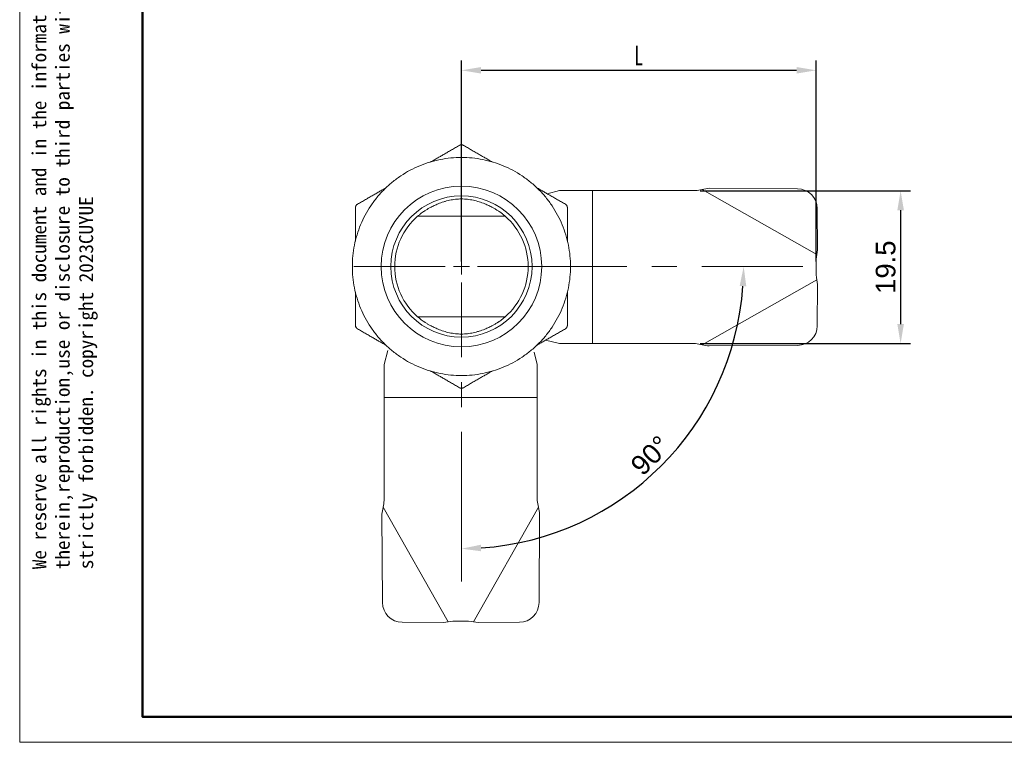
# Model space of a CAD drawing. Header units: millimetres. Extents: x 2401 to 2667, y 1633 to 1817.
# Tile 1 of 10: x 2401 to 2526, y 1633 to 1725. Entities that reach past the tile are written whole.
import ezdxf

# ---------------------------------------------------------------- set-up
doc = ezdxf.new("R2010")
doc.units = ezdxf.units.MM
doc.linetypes.add('CENTER2', pattern=[28.575, 19.05, -3.175, 3.175, -3.175])
doc.layers.add('1', color=7, linetype='Continuous', true_color=0xffffff)
for name, color, linetype, lineweight in [('尺寸线层', 3, 'Continuous', 18), ('粗实线层', 7, 'Continuous', 50), ('细实线层', 3, 'Continuous', 18)]:
    doc.layers.add(name, color=color, linetype=linetype, lineweight=lineweight)
doc.styles.get("Standard").update_dxf_attribs({"font": 'arial.ttf'})
doc.dimstyles.new('ISO-25', dxfattribs={"dimtxt": 2.5, "dimasz": 2.5, "dimexe": 1.25, "dimexo": 0.625, "dimtad": 1, "dimtxsty": 'Standard', "dimcen": 2.5, "dimadec": 0, "dimazin": 0, "dimtfac": 1, "dimtmove": 0, "dimatfit": 3, "dimfxl": 1, "dimarcsym": 0})

# ---------------------------------------------------------------- blocks, each defined once
blk = doc.blocks.new('*U10')
at = {"layer": '尺寸线层', "color": 0, "linetype": 'CENTER2', "transparency": 16777216}
for p, q in [((0, 2.05), (0, 13.73)), ((-13.73, 0), (-2.05, 0)), ((2.05, 0), (43.52, 0)), ((0, -40.14), (0, -2.05))]:
    blk.add_line(p, q, dxfattribs=at)
at = {"layer": '尺寸线层', "color": 0, "linetype": 'Continuous', "transparency": 16777216}
for p, q in [((-1.02, 0), (1.02, 0)), ((0, -1.02), (0, 1.02))]:
    blk.add_line(p, q, dxfattribs=at)
blk = doc.blocks.new('*D11')
at = {"layer": 'Defpoints', "color": 0, "transparency": 16777216}
for p in [(2486.66, 1703.07), (2486.66, 1683.57), (2512.82, 1683.57)]:
    blk.add_point(p, dxfattribs=at)
at = {"layer": '尺寸线层', "color": 0, "lineweight": -2, "transparency": 16777216}
for p, q in [((2487.29, 1703.07), (2514.07, 1703.07)), ((2512.82, 1700.57), (2512.82, 1686.07)), ((2487.29, 1683.57), (2514.07, 1683.57))]:
    blk.add_line(p, q, dxfattribs=at)
at = {"layer": '尺寸线层', "color": 0, "transparency": 16777216}
for points in [[(2512.4, 1700.57), (2513.24, 1700.57), (2512.82, 1703.07)], [(2512.4, 1686.07), (2513.24, 1686.07), (2512.82, 1683.57)]]:
    blk.add_solid(points, dxfattribs=at)
at = {"layer": '尺寸线层', "color": 0, "transparency": 16777216, "insert": (2510.92, 1693.32), "char_height": 2.5, "attachment_point": 5, "rotation": 90}
blk.add_mtext('19.5', dxfattribs=at)
blk = doc.blocks.new('*D12')
at = {"layer": 'Defpoints', "color": 0, "transparency": 16777216}
for p in [(2502.06, 1718.41), (2456.85, 1693.4), (2502.06, 1693.4)]:
    blk.add_point(p, dxfattribs=at)
at = {"layer": '尺寸线层', "color": 0, "lineweight": -2, "transparency": 16777216}
for p, q in [((2456.85, 1694.03), (2456.85, 1719.66)), ((2502.06, 1694.03), (2502.06, 1719.66)), ((2459.35, 1718.41), (2499.56, 1718.41))]:
    blk.add_line(p, q, dxfattribs=at)
at = {"layer": '尺寸线层', "color": 0, "transparency": 16777216}
for points in [[(2459.35, 1718.83), (2459.35, 1718), (2456.85, 1718.41)], [(2499.56, 1718.83), (2499.56, 1718), (2502.06, 1718.41)]]:
    blk.add_solid(points, dxfattribs=at)
at = {"layer": '尺寸线层', "color": 0, "transparency": 16777216, "insert": (2479.46, 1720.29), "char_height": 2.5, "attachment_point": 5}
blk.add_mtext('{\\fFangSong|b0|i0|c134|p49;\\W0.667;\\C3;L}', dxfattribs=at)
blk = doc.blocks.new('*D13')
at = {"layer": 'Defpoints', "color": 0, "transparency": 16777216}
for p in [(2458.9, 1693.4), (2500.37, 1693.4), (2456.85, 1691.36), (2474.83, 1662.26), (2456.85, 1653.26)]:
    blk.add_point(p, dxfattribs=at)
at = {"layer": '尺寸线层', "color": 0, "lineweight": -2, "transparency": 16777216}
blk.add_arc((2456.85, 1693.4), 35.96, 273.9836, 356.0164, dxfattribs=at)
at = {"layer": '尺寸线层', "color": 0, "transparency": 16777216}
for points in [[(2492.31, 1690.92), (2493.15, 1690.89), (2492.82, 1693.4)], [(2459.36, 1657.11), (2459.34, 1657.94), (2456.85, 1657.44)]]:
    blk.add_solid(points, dxfattribs=at)
at = {"layer": '尺寸线层', "color": 0, "transparency": 16777216, "insert": (2480.94, 1669.32), "char_height": 2.5, "attachment_point": 5, "rotation": 45}
blk.add_mtext('90°', dxfattribs=at)

msp = doc.modelspace()

# ---------------------------------------------------------------- linework, layer by layer
at = {"layer": '1', "color": 7, "linetype": 'Continuous', "lineweight": 18}
for p, q in [((2467.773, 1702.688), (2469.359, 1703.074)), ((2473.559, 1703.074), (2469.359, 1703.074)), ((2473.559, 1703.074), (2473.759, 1703.074)), ((2473.559, 1703.074), (2473.559, 1683.574)), ((2486.661, 1703.074), (2473.759, 1703.074)), ((2499.691, 1703.299), (2488.42, 1703.373)), ((2502.233, 1695.526), (2502.198, 1700.811)), ((2457.987, 1699.805), (2455.716, 1699.805)), ((2502.063, 1692.324), (2502.063, 1694.324)), ((2502.198, 1685.837), (2502.233, 1691.122)), ((2455.716, 1687.005), (2457.987, 1687.005)), ((2469.359, 1683.574), (2467.577, 1684.009)), ((2473.559, 1683.574), (2469.359, 1683.574)), ((2473.759, 1683.574), (2473.559, 1683.574)), ((2473.759, 1683.574), (2486.661, 1683.574)), ((2488.42, 1683.276), (2499.691, 1683.349)), ((2456.851, 1677.894), (2456.851, 1678.101))]:
    msp.add_line(p, q, dxfattribs=at)
at = {"layer": '1', "color": 7, "linetype": 'Continuous', "lineweight": 13}
for p, q in [((2473.559, 1683.574), (2473.559, 1703.074)), ((2502.149, 1694.929), (2487.545, 1703.226)), ((2487.545, 1683.422), (2502.149, 1691.719))]:
    msp.add_line(p, q, dxfattribs=at)
at = {"layer": '1', "color": 6, "linetype": 'Continuous', "lineweight": 18}
for p, q in [((2447.021, 1680.898), (2447.455, 1682.68)), ((2466.134, 1682.483), (2466.521, 1680.898)), ((2447.021, 1676.698), (2447.021, 1680.898)), ((2466.521, 1676.698), (2466.521, 1680.898)), ((2447.021, 1676.498), (2447.021, 1676.698)), ((2466.521, 1676.698), (2447.021, 1676.698)), ((2447.021, 1676.498), (2447.021, 1663.595)), ((2466.521, 1676.698), (2466.521, 1676.498)), ((2466.521, 1663.595), (2466.521, 1676.498)), ((2446.722, 1661.836), (2446.796, 1650.566)), ((2466.745, 1650.566), (2466.819, 1661.836)), ((2449.284, 1648.059), (2454.569, 1648.024)), ((2455.771, 1648.193), (2457.771, 1648.193)), ((2458.972, 1648.024), (2464.258, 1648.059))]:
    msp.add_line(p, q, dxfattribs=at)
at = {"layer": '1', "color": 6, "linetype": 'Continuous', "lineweight": 13}
for p, q in [((2447.021, 1676.698), (2466.521, 1676.698)), ((2446.869, 1662.711), (2455.166, 1648.107)), ((2458.376, 1648.107), (2466.672, 1662.711))]:
    msp.add_line(p, q, dxfattribs=at)
at = {"layer": '1', "color": 7, "linetype": 'Continuous', "lineweight": 18}
for radius in [10.231, 9]:
    msp.add_circle((2456.851, 1693.405), radius, dxfattribs=at)
at = {"layer": '1', "color": 7, "linetype": 'Continuous', "lineweight": 13}
for radius, start, end in [(9, 180, 179.99437), (8.5, 131.1542, 228.8458), (8.5, 311.1542, 48.8458)]:
    msp.add_arc((2456.851, 1693.405), radius, start, end, dxfattribs=at)
at = {"layer": '1', "color": 7, "linetype": 'Continuous', "lineweight": 18}
for start, end in [(131.1542, 228.8458), (311.1542, 48.8458)]:
    msp.add_arc((2456.851, 1693.405), 8.5, start, end, dxfattribs=at)
for centre, major_axis, start_param, end_param in [((2499.707, 1700.828), (-2.174, 1.235), 3.6582286, 5.2290249), ((2499.707, 1685.821), (2.174, 1.235), 4.1957531, 5.7665494)]:
    msp.add_ellipse(centre, major_axis=major_axis, ratio=0.9848078, start_param=start_param, end_param=end_param, dxfattribs=at)
at = {"layer": '1', "color": 6, "linetype": 'Continuous', "lineweight": 18}
for centre, major_axis, start_param, end_param in [((2449.267, 1650.549), (1.235, -2.174), 4.1957531, 5.7665494), ((2464.274, 1650.549), (1.235, 2.174), 3.6582286, 5.2290249)]:
    msp.add_ellipse(centre, major_axis=major_axis, ratio=0.9848078, start_param=start_param, end_param=end_param, dxfattribs=at)
at = {"layer": '1', "color": 7, "linetype": 'Continuous', "lineweight": 18}
for points, degree in [([(2452.897, 1706.71), (2454.653, 1707.724), (2456.601, 1708.849)], 2), ([(2457.101, 1708.849), (2459.049, 1707.724), (2460.806, 1706.71)], 2), ([(2443.601, 1701.343), (2445.55, 1702.468), (2447.306, 1703.482)], 2), ([(2466.451, 1703.451), (2468.183, 1702.451), (2470.101, 1701.343)], 2), ([(2486.661, 1703.074), (2487.248, 1703.175), (2487.836, 1703.276), (2488.42, 1703.373)], 3), ([(2443.351, 1696.633), (2443.351, 1698.661), (2443.351, 1700.91)], 2), ([(2470.351, 1700.91), (2470.351, 1698.661), (2470.351, 1696.633)], 2), ([(2502.233, 1695.526), (2502.178, 1695.129), (2502.121, 1694.726), (2502.063, 1694.324)], 3), ([(2502.063, 1692.324), (2502.121, 1691.922), (2502.178, 1691.52), (2502.233, 1691.122)], 3), ([(2443.351, 1685.899), (2443.351, 1688.149), (2443.351, 1690.177)], 2), ([(2470.351, 1690.177), (2470.351, 1688.149), (2470.351, 1685.899)], 2), ([(2447.236, 1683.368), (2445.511, 1684.364), (2443.601, 1685.466)], 2), ([(2470.101, 1685.466), (2468.153, 1684.342), (2466.397, 1683.328)], 2), ([(2488.42, 1683.276), (2487.836, 1683.372), (2487.248, 1683.473), (2486.661, 1683.574)], 3), ([(2456.601, 1677.961), (2454.653, 1679.085), (2452.897, 1680.099)], 2), ([(2460.806, 1680.099), (2459.049, 1679.085), (2457.101, 1677.961)], 2)]:
    msp.add_open_spline(points, degree=degree, dxfattribs=at)
for points, knots in [([(2456.601, 1708.849), (2456.615, 1708.857), (2456.643, 1708.872), (2456.688, 1708.889), (2456.733, 1708.903), (2456.78, 1708.912), (2456.828, 1708.916), (2456.875, 1708.916), (2456.923, 1708.912), (2456.969, 1708.903), (2457.015, 1708.889), (2457.06, 1708.872), (2457.088, 1708.857), (2457.101, 1708.849)], [0, 0, 0, 0, 0.0909345, 0.1818274, 0.2726908, 0.363537, 0.4543782, 0.5452264, 0.6360939, 0.7269928, 0.8179354, 0.9089338, 1, 1, 1, 1]), ([(2456.851, 1679.505), (2456.397, 1679.505), (2455.942, 1679.527), (2455.036, 1679.616), (2454.586, 1679.683), (2453.694, 1679.861), (2453.252, 1679.971), (2452.381, 1680.235), (2451.952, 1680.389), (2451.112, 1680.737), (2450.7, 1680.932), (2449.898, 1681.361), (2449.507, 1681.595), (2448.751, 1682.1), (2448.385, 1682.371), (2447.682, 1682.949), (2447.344, 1683.254), (2446.701, 1683.898), (2446.395, 1684.235), (2445.818, 1684.938), (2445.547, 1685.304), (2445.041, 1686.061), (2444.807, 1686.451), (2444.378, 1687.254), (2444.184, 1687.665), (2443.835, 1688.506), (2443.682, 1688.935), (2443.418, 1689.805), (2443.307, 1690.247), (2443.13, 1691.139), (2443.063, 1691.59), (2442.974, 1692.495), (2442.951, 1692.95), (2442.951, 1693.86), (2442.974, 1694.315), (2443.063, 1695.22), (2443.13, 1695.671), (2443.307, 1696.563), (2443.418, 1697.005), (2443.682, 1697.875), (2443.835, 1698.304), (2444.184, 1699.144), (2444.378, 1699.556), (2444.807, 1700.358), (2445.041, 1700.749), (2445.547, 1701.506), (2445.818, 1701.871), (2446.395, 1702.575), (2446.701, 1702.912), (2447.344, 1703.555), (2447.682, 1703.861), (2448.385, 1704.438), (2448.751, 1704.71), (2449.507, 1705.215), (2449.898, 1705.449), (2450.7, 1705.878), (2451.112, 1706.073), (2451.952, 1706.421), (2452.381, 1706.574), (2453.252, 1706.838), (2453.694, 1706.949), (2454.586, 1707.127), (2455.036, 1707.193), (2455.942, 1707.283), (2456.397, 1707.305), (2457.306, 1707.305), (2457.761, 1707.283), (2458.667, 1707.193), (2459.117, 1707.127), (2460.009, 1706.949), (2460.451, 1706.838), (2461.322, 1706.574), (2461.751, 1706.421), (2462.591, 1706.073), (2463.003, 1705.878), (2463.805, 1705.449), (2464.196, 1705.215), (2464.952, 1704.71), (2465.318, 1704.438), (2466.021, 1703.861), (2466.359, 1703.555), (2467.002, 1702.912), (2467.308, 1702.575), (2467.885, 1701.871), (2468.156, 1701.506), (2468.662, 1700.749), (2468.896, 1700.358), (2469.325, 1699.556), (2469.519, 1699.144), (2469.867, 1698.304), (2470.021, 1697.875), (2470.285, 1697.005), (2470.396, 1696.563), (2470.573, 1695.671), (2470.64, 1695.22), (2470.729, 1694.315), (2470.751, 1693.86), (2470.751, 1692.95), (2470.729, 1692.495), (2470.64, 1691.59), (2470.573, 1691.139), (2470.396, 1690.247), (2470.285, 1689.805), (2470.021, 1688.935), (2469.867, 1688.506), (2469.519, 1687.665), (2469.325, 1687.254), (2468.896, 1686.451), (2468.662, 1686.061), (2468.156, 1685.304), (2467.885, 1684.938), (2467.308, 1684.235), (2467.002, 1683.898), (2466.359, 1683.254), (2466.021, 1682.949), (2465.318, 1682.371), (2464.952, 1682.1), (2464.196, 1681.595), (2463.805, 1681.361), (2463.003, 1680.932), (2462.591, 1680.737), (2461.751, 1680.389), (2461.322, 1680.235), (2460.451, 1679.971), (2460.009, 1679.861), (2459.117, 1679.683), (2458.667, 1679.616), (2457.761, 1679.527), (2457.306, 1679.505), (2456.851, 1679.505)], [0, 0, 0, 0, 0.015625, 0.015625, 0.03125, 0.03125, 0.046875, 0.046875, 0.0625, 0.0625, 0.078125, 0.078125, 0.09375, 0.09375, 0.109375, 0.109375, 0.125, 0.125, 0.140625, 0.140625, 0.15625, 0.15625, 0.171875, 0.171875, 0.1875, 0.1875, 0.203125, 0.203125, 0.21875, 0.21875, 0.234375, 0.234375, 0.25, 0.25, 0.265625, 0.265625, 0.28125, 0.28125, 0.296875, 0.296875, 0.3125, 0.3125, 0.328125, 0.328125, 0.34375, 0.34375, 0.359375, 0.359375, 0.375, 0.375, 0.390625, 0.390625, 0.40625, 0.40625, 0.421875, 0.421875, 0.4375, 0.4375, 0.453125, 0.453125, 0.46875, 0.46875, 0.484375, 0.484375, 0.5, 0.5, 0.515625, 0.515625, 0.53125, 0.53125, 0.546875, 0.546875, 0.5625, 0.5625, 0.578125, 0.578125, 0.59375, 0.59375, 0.609375, 0.609375, 0.625, 0.625, 0.640625, 0.640625, 0.65625, 0.65625, 0.671875, 0.671875, 0.6875, 0.6875, 0.703125, 0.703125, 0.71875, 0.71875, 0.734375, 0.734375, 0.75, 0.75, 0.765625, 0.765625, 0.78125, 0.78125, 0.796875, 0.796875, 0.8125, 0.8125, 0.828125, 0.828125, 0.84375, 0.84375, 0.859375, 0.859375, 0.875, 0.875, 0.890625, 0.890625, 0.90625, 0.90625, 0.921875, 0.921875, 0.9375, 0.9375, 0.953125, 0.953125, 0.96875, 0.96875, 0.984375, 0.984375, 1, 1, 1, 1]), ([(2459.821, 1701.396), (2459.587, 1701.492), (2459.35, 1701.578), (2458.869, 1701.73), (2458.625, 1701.795), (2458.13, 1701.901), (2457.878, 1701.942), (2457.559, 1701.977), (2457.495, 1701.983), (2457.398, 1701.991), (2457.366, 1701.993), (2457.302, 1701.998), (2457.141, 1702.008), (2456.98, 1702.012), (2456.597, 1702.012), (2456.343, 1701.998), (2455.838, 1701.944), (2455.588, 1701.903), (2455.214, 1701.824), (2455.09, 1701.794), (2454.904, 1701.745), (2454.843, 1701.728), (2454.72, 1701.693), (2454.659, 1701.674), (2454.355, 1701.579), (2454.116, 1701.492), (2453.882, 1701.396)], [0, 0, 0, 0, 0.125, 0.125, 0.25, 0.25, 0.375, 0.375, 0.40625, 0.40625, 0.421875, 0.421875, 0.4375, 0.5, 0.5, 0.625, 0.625, 0.75, 0.75, 0.8125, 0.8125, 0.84375, 0.84375, 0.875, 0.875, 1, 1, 1, 1]), ([(2443.351, 1700.91), (2443.352, 1700.926), (2443.353, 1700.958), (2443.36, 1701.005), (2443.371, 1701.051), (2443.387, 1701.096), (2443.406, 1701.14), (2443.43, 1701.181), (2443.458, 1701.22), (2443.489, 1701.256), (2443.524, 1701.289), (2443.561, 1701.319), (2443.588, 1701.335), (2443.601, 1701.343)], [0, 0, 0, 0, 0.0909347, 0.1818277, 0.2726913, 0.3635376, 0.4543788, 0.545227, 0.6360944, 0.7269933, 0.8179358, 0.908934, 1, 1, 1, 1]), ([(2451.258, 1699.805), (2451.258, 1699.805), (2451.268, 1699.814), (2451.299, 1699.841), (2451.312, 1699.852), (2451.335, 1699.872), (2451.344, 1699.879), (2451.357, 1699.89), (2451.362, 1699.894), (2451.371, 1699.902), (2451.376, 1699.907), (2451.422, 1699.945), (2451.472, 1699.986), (2451.559, 1700.056), (2451.59, 1700.081), (2451.64, 1700.12), (2451.657, 1700.133), (2451.692, 1700.16), (2451.71, 1700.174), (2451.802, 1700.243), (2451.882, 1700.301), (2452.01, 1700.392), (2452.055, 1700.422), (2452.123, 1700.469), (2452.147, 1700.484), (2452.194, 1700.515), (2452.218, 1700.531), (2452.339, 1700.609), (2452.441, 1700.672), (2452.651, 1700.795), (2452.759, 1700.856), (2452.872, 1700.916)], [0, 0, 0, 0, 0.125, 0.125, 0.1875, 0.1875, 0.21875, 0.21875, 0.234375, 0.234375, 0.25, 0.25, 0.375, 0.375, 0.4375, 0.4375, 0.46875, 0.46875, 0.5, 0.5, 0.625, 0.625, 0.6875, 0.6875, 0.71875, 0.71875, 0.75, 0.75, 0.875, 0.875, 1, 1, 1, 1]), ([(2453.882, 1701.396), (2453.705, 1701.324), (2453.533, 1701.247), (2453.197, 1701.085), (2453.033, 1701.001), (2452.872, 1700.916)], [0, 0, 0, 0, 0.5, 0.5, 1, 1, 1, 1]), ([(2460.831, 1700.916), (2460.67, 1701.001), (2460.506, 1701.085), (2460.17, 1701.247), (2459.998, 1701.324), (2459.821, 1701.396)], [0, 0, 0, 0, 0.5, 0.5, 1, 1, 1, 1]), ([(2460.831, 1700.916), (2460.943, 1700.856), (2461.052, 1700.796), (2461.261, 1700.673), (2461.361, 1700.611), (2461.506, 1700.518), (2461.553, 1700.487), (2461.622, 1700.44), (2461.644, 1700.425), (2461.689, 1700.394), (2461.711, 1700.379), (2461.82, 1700.303), (2461.9, 1700.244), (2462.01, 1700.161), (2462.045, 1700.134), (2462.094, 1700.095), (2462.111, 1700.083), (2462.142, 1700.058), (2462.157, 1700.046), (2462.231, 1699.987), (2462.28, 1699.946), (2462.341, 1699.895), (2462.359, 1699.879), (2462.382, 1699.859), (2462.389, 1699.853), (2462.402, 1699.842), (2462.408, 1699.837), (2462.435, 1699.814), (2462.445, 1699.805), (2462.445, 1699.805)], [0, 0, 0, 0, 0.1250087, 0.1250087, 0.2500174, 0.2500174, 0.3125217, 0.3125217, 0.3437739, 0.3437739, 0.3750261, 0.3750261, 0.5000348, 0.5000348, 0.5625391, 0.5625391, 0.5937913, 0.5937913, 0.6250435, 0.6250435, 0.7500522, 0.7500522, 0.8125565, 0.8125565, 0.8438087, 0.8438087, 0.8750609, 0.8750609, 1, 1, 1, 1]), ([(2470.101, 1701.343), (2470.115, 1701.335), (2470.142, 1701.319), (2470.179, 1701.289), (2470.214, 1701.256), (2470.245, 1701.22), (2470.273, 1701.181), (2470.297, 1701.14), (2470.316, 1701.097), (2470.332, 1701.052), (2470.343, 1701.005), (2470.35, 1700.958), (2470.351, 1700.926), (2470.351, 1700.91)], [0, 0, 0, 0, 0.0909348, 0.1818279, 0.2726915, 0.3635378, 0.454379, 0.5452272, 0.6360946, 0.7269935, 0.8179359, 0.908934, 1, 1, 1, 1]), ([(2455.716, 1699.805), (2455.491, 1699.805), (2455.267, 1699.805), (2454.819, 1699.805), (2454.595, 1699.805), (2454.26, 1699.805), (2454.148, 1699.805), (2453.925, 1699.805), (2453.813, 1699.805), (2453.592, 1699.805), (2453.481, 1699.805), (2453.263, 1699.805), (2453.154, 1699.805), (2452.939, 1699.805), (2452.832, 1699.805), (2452.674, 1699.805), (2452.622, 1699.805), (2452.544, 1699.805), (2452.518, 1699.805), (2452.466, 1699.805), (2452.441, 1699.805), (2452.314, 1699.805), (2452.216, 1699.805), (2452.074, 1699.805), (2452.027, 1699.805), (2451.959, 1699.805), (2451.937, 1699.805), (2451.892, 1699.805), (2451.87, 1699.805), (2451.763, 1699.805), (2451.684, 1699.805), (2451.577, 1699.805), (2451.543, 1699.805), (2451.496, 1699.805), (2451.48, 1699.805), (2451.451, 1699.805), (2451.437, 1699.805), (2451.397, 1699.805), (2451.374, 1699.805), (2451.333, 1699.805), (2451.315, 1699.805), (2451.294, 1699.805), (2451.288, 1699.805), (2451.277, 1699.805), (2451.272, 1699.805), (2451.261, 1699.805), (2451.258, 1699.805), (2451.258, 1699.805)], [0, 0, 0, 0, 0.1250083, 0.1250083, 0.2500166, 0.2500166, 0.3125208, 0.3125208, 0.3750249, 0.3750249, 0.4375291, 0.4375291, 0.5000332, 0.5000332, 0.5625374, 0.5625374, 0.5937894, 0.5937894, 0.6094155, 0.6094155, 0.6250415, 0.6250415, 0.6875457, 0.6875457, 0.7187977, 0.7187977, 0.7344238, 0.7344238, 0.7500498, 0.7500498, 0.812554, 0.812554, 0.843806, 0.843806, 0.8594321, 0.8594321, 0.8750581, 0.8750581, 0.9063102, 0.9063102, 0.9375623, 0.9375623, 0.9531883, 0.9531883, 0.9688143, 0.9688143, 1, 1, 1, 1]), ([(2462.445, 1699.805), (2462.445, 1699.805), (2462.442, 1699.805), (2462.427, 1699.805), (2462.416, 1699.805), (2462.395, 1699.805), (2462.387, 1699.805), (2462.37, 1699.805), (2462.36, 1699.805), (2462.329, 1699.805), (2462.305, 1699.805), (2462.252, 1699.805), (2462.223, 1699.805), (2462.176, 1699.805), (2462.159, 1699.805), (2462.125, 1699.805), (2462.107, 1699.805), (2462.016, 1699.805), (2461.937, 1699.805), (2461.766, 1699.805), (2461.675, 1699.805), (2461.483, 1699.805), (2461.384, 1699.805), (2461.181, 1699.805), (2461.078, 1699.805), (2460.867, 1699.805), (2460.76, 1699.805), (2460.623, 1699.805), (2460.596, 1699.805), (2460.541, 1699.805), (2460.459, 1699.805), (2460.377, 1699.805), (2460.212, 1699.805), (2460.102, 1699.805), (2459.77, 1699.805), (2459.549, 1699.805), (2459.104, 1699.805), (2458.881, 1699.805), (2458.434, 1699.805), (2458.211, 1699.805), (2457.987, 1699.805)], [0, 0, 0, 0, 0.03125, 0.03125, 0.0625, 0.0625, 0.078125, 0.078125, 0.09375, 0.09375, 0.125, 0.125, 0.15625, 0.15625, 0.171875, 0.171875, 0.1875, 0.1875, 0.25, 0.25, 0.3125, 0.3125, 0.375, 0.375, 0.4375, 0.4375, 0.5, 0.5, 0.515625, 0.515625, 0.53125, 0.5625, 0.5625, 0.625, 0.625, 0.75, 0.75, 0.875, 0.875, 1, 1, 1, 1]), ([(2452.872, 1685.894), (2452.76, 1685.954), (2452.651, 1686.014), (2452.442, 1686.137), (2452.342, 1686.199), (2452.197, 1686.292), (2452.15, 1686.323), (2452.081, 1686.37), (2452.059, 1686.385), (2452.014, 1686.416), (2451.992, 1686.431), (2451.883, 1686.507), (2451.803, 1686.566), (2451.693, 1686.649), (2451.658, 1686.676), (2451.609, 1686.714), (2451.592, 1686.727), (2451.561, 1686.752), (2451.546, 1686.764), (2451.472, 1686.823), (2451.423, 1686.864), (2451.362, 1686.915), (2451.344, 1686.93), (2451.321, 1686.95), (2451.314, 1686.957), (2451.3, 1686.968), (2451.295, 1686.973), (2451.268, 1686.996), (2451.258, 1687.005), (2451.258, 1687.005)], [0, 0, 0, 0, 0.1250087, 0.1250087, 0.2500174, 0.2500174, 0.3125217, 0.3125217, 0.3437739, 0.3437739, 0.3750261, 0.3750261, 0.5000348, 0.5000348, 0.5625391, 0.5625391, 0.5937913, 0.5937913, 0.6250435, 0.6250435, 0.7500522, 0.7500522, 0.8125565, 0.8125565, 0.8438087, 0.8438087, 0.8750609, 0.8750609, 1, 1, 1, 1]), ([(2451.258, 1687.005), (2451.258, 1687.005), (2451.261, 1687.005), (2451.276, 1687.005), (2451.287, 1687.005), (2451.308, 1687.005), (2451.316, 1687.005), (2451.333, 1687.005), (2451.343, 1687.005), (2451.374, 1687.005), (2451.398, 1687.005), (2451.451, 1687.005), (2451.48, 1687.005), (2451.527, 1687.005), (2451.544, 1687.005), (2451.578, 1687.005), (2451.596, 1687.005), (2451.686, 1687.005), (2451.766, 1687.005), (2451.937, 1687.005), (2452.028, 1687.005), (2452.22, 1687.005), (2452.319, 1687.005), (2452.522, 1687.005), (2452.625, 1687.005), (2452.836, 1687.005), (2452.943, 1687.005), (2453.08, 1687.005), (2453.107, 1687.005), (2453.162, 1687.005), (2453.244, 1687.005), (2453.326, 1687.005), (2453.491, 1687.005), (2453.601, 1687.005), (2453.932, 1687.005), (2454.154, 1687.005), (2454.599, 1687.005), (2454.822, 1687.005), (2455.269, 1687.005), (2455.492, 1687.005), (2455.716, 1687.005)], [0, 0, 0, 0, 0.03125, 0.03125, 0.0625, 0.0625, 0.078125, 0.078125, 0.09375, 0.09375, 0.125, 0.125, 0.15625, 0.15625, 0.171875, 0.171875, 0.1875, 0.1875, 0.25, 0.25, 0.3125, 0.3125, 0.375, 0.375, 0.4375, 0.4375, 0.5, 0.5, 0.515625, 0.515625, 0.53125, 0.5625, 0.5625, 0.625, 0.625, 0.75, 0.75, 0.875, 0.875, 1, 1, 1, 1]), ([(2457.987, 1687.005), (2458.211, 1687.005), (2458.436, 1687.005), (2458.884, 1687.005), (2459.108, 1687.005), (2459.443, 1687.005), (2459.555, 1687.005), (2459.778, 1687.005), (2459.89, 1687.005), (2460.111, 1687.005), (2460.222, 1687.005), (2460.44, 1687.005), (2460.549, 1687.005), (2460.764, 1687.005), (2460.871, 1687.005), (2461.029, 1687.005), (2461.081, 1687.005), (2461.159, 1687.005), (2461.185, 1687.005), (2461.236, 1687.005), (2461.262, 1687.005), (2461.389, 1687.005), (2461.487, 1687.005), (2461.629, 1687.005), (2461.676, 1687.005), (2461.744, 1687.005), (2461.766, 1687.005), (2461.811, 1687.005), (2461.832, 1687.005), (2461.94, 1687.005), (2462.019, 1687.005), (2462.126, 1687.005), (2462.16, 1687.005), (2462.207, 1687.005), (2462.223, 1687.005), (2462.252, 1687.005), (2462.266, 1687.005), (2462.305, 1687.005), (2462.329, 1687.005), (2462.37, 1687.005), (2462.388, 1687.005), (2462.409, 1687.005), (2462.415, 1687.005), (2462.426, 1687.005), (2462.431, 1687.005), (2462.442, 1687.005), (2462.445, 1687.005), (2462.445, 1687.005)], [0, 0, 0, 0, 0.1250083, 0.1250083, 0.2500166, 0.2500166, 0.3125208, 0.3125208, 0.3750249, 0.3750249, 0.4375291, 0.4375291, 0.5000332, 0.5000332, 0.5625374, 0.5625374, 0.5937894, 0.5937894, 0.6094155, 0.6094155, 0.6250415, 0.6250415, 0.6875457, 0.6875457, 0.7187977, 0.7187977, 0.7344238, 0.7344238, 0.7500498, 0.7500498, 0.812554, 0.812554, 0.843806, 0.843806, 0.8594321, 0.8594321, 0.8750581, 0.8750581, 0.9063102, 0.9063102, 0.9375623, 0.9375623, 0.9531883, 0.9531883, 0.9688143, 0.9688143, 1, 1, 1, 1]), ([(2462.445, 1687.005), (2462.445, 1687.005), (2462.435, 1686.996), (2462.404, 1686.969), (2462.391, 1686.958), (2462.368, 1686.938), (2462.359, 1686.931), (2462.346, 1686.919), (2462.341, 1686.915), (2462.332, 1686.907), (2462.327, 1686.903), (2462.281, 1686.865), (2462.231, 1686.824), (2462.144, 1686.754), (2462.113, 1686.729), (2462.063, 1686.69), (2462.046, 1686.677), (2462.011, 1686.65), (2461.993, 1686.636), (2461.901, 1686.567), (2461.821, 1686.508), (2461.693, 1686.418), (2461.648, 1686.387), (2461.579, 1686.341), (2461.556, 1686.326), (2461.509, 1686.294), (2461.485, 1686.279), (2461.364, 1686.2), (2461.262, 1686.138), (2461.052, 1686.014), (2460.943, 1685.954), (2460.831, 1685.894)], [0, 0, 0, 0, 0.125, 0.125, 0.1875, 0.1875, 0.21875, 0.21875, 0.234375, 0.234375, 0.25, 0.25, 0.375, 0.375, 0.4375, 0.4375, 0.46875, 0.46875, 0.5, 0.5, 0.625, 0.625, 0.6875, 0.6875, 0.71875, 0.71875, 0.75, 0.75, 0.875, 0.875, 1, 1, 1, 1]), ([(2443.601, 1685.466), (2443.588, 1685.475), (2443.561, 1685.491), (2443.524, 1685.521), (2443.489, 1685.554), (2443.458, 1685.59), (2443.43, 1685.629), (2443.406, 1685.67), (2443.387, 1685.713), (2443.371, 1685.758), (2443.36, 1685.805), (2443.353, 1685.852), (2443.352, 1685.883), (2443.351, 1685.899)], [0, 0, 0, 0, 0.0909347, 0.1818278, 0.2726914, 0.3635377, 0.4543789, 0.5452271, 0.6360946, 0.7269934, 0.8179359, 0.908934, 1, 1, 1, 1]), ([(2452.872, 1685.894), (2453.033, 1685.809), (2453.197, 1685.725), (2453.533, 1685.563), (2453.705, 1685.486), (2453.882, 1685.413)], [0, 0, 0, 0, 0.5, 0.5, 1, 1, 1, 1]), ([(2453.882, 1685.413), (2454.116, 1685.318), (2454.353, 1685.231), (2454.834, 1685.08), (2455.078, 1685.015), (2455.573, 1684.909), (2455.824, 1684.868), (2456.144, 1684.833), (2456.208, 1684.827), (2456.304, 1684.819), (2456.337, 1684.817), (2456.401, 1684.812), (2456.562, 1684.802), (2456.723, 1684.798), (2457.106, 1684.798), (2457.36, 1684.812), (2457.865, 1684.866), (2458.115, 1684.906), (2458.489, 1684.986), (2458.613, 1685.016), (2458.799, 1685.064), (2458.86, 1685.082), (2458.983, 1685.117), (2459.044, 1685.135), (2459.348, 1685.231), (2459.587, 1685.317), (2459.821, 1685.413)], [0, 0, 0, 0, 0.125, 0.125, 0.25, 0.25, 0.375, 0.375, 0.40625, 0.40625, 0.421875, 0.421875, 0.4375, 0.5, 0.5, 0.625, 0.625, 0.75, 0.75, 0.8125, 0.8125, 0.84375, 0.84375, 0.875, 0.875, 1, 1, 1, 1]), ([(2459.821, 1685.413), (2459.998, 1685.486), (2460.17, 1685.563), (2460.506, 1685.725), (2460.67, 1685.809), (2460.831, 1685.894)], [0, 0, 0, 0, 0.5, 0.5, 1, 1, 1, 1]), ([(2470.351, 1685.899), (2470.351, 1685.883), (2470.35, 1685.852), (2470.343, 1685.805), (2470.332, 1685.758), (2470.316, 1685.713), (2470.297, 1685.67), (2470.273, 1685.629), (2470.245, 1685.59), (2470.214, 1685.554), (2470.179, 1685.521), (2470.142, 1685.491), (2470.115, 1685.475), (2470.101, 1685.466)], [0, 0, 0, 0, 0.0909347, 0.1818277, 0.2726913, 0.3635376, 0.4543788, 0.545227, 0.6360944, 0.7269933, 0.8179358, 0.908934, 1, 1, 1, 1]), ([(2456.851, 1677.894), (2456.839, 1677.894), (2456.815, 1677.895), (2456.778, 1677.899), (2456.742, 1677.906), (2456.706, 1677.915), (2456.67, 1677.927), (2456.635, 1677.942), (2456.613, 1677.955), (2456.601, 1677.961)], [0, 0, 0, 0, 0.1393817, 0.2799015, 0.4215721, 0.5644055, 0.7084136, 0.853608, 1, 1, 1, 1]), ([(2457.101, 1677.961), (2457.092, 1677.955), (2457.072, 1677.945), (2457.042, 1677.931), (2457.011, 1677.92), (2456.98, 1677.91), (2456.948, 1677.903), (2456.916, 1677.898), (2456.884, 1677.894), (2456.862, 1677.894), (2456.851, 1677.894)], [0, 0, 0, 0, 0.1277705, 0.2547338, 0.3808975, 0.5062694, 0.6308575, 0.7546697, 0.8777144, 1, 1, 1, 1])]:
    msp.add_open_spline(points, degree=3, knots=knots, dxfattribs=at)
at = {"layer": '1', "color": 7, "linetype": 'Continuous', "lineweight": 13}
for points, knots in [([(2456.604, 1708.85), (2456.679, 1708.892), (2456.765, 1708.916), (2456.938, 1708.916), (2457.024, 1708.892), (2457.099, 1708.85)], [0, 0, 0, 0, 0.4998531, 0.4998531, 1, 1, 1, 1]), ([(2443.467, 1701.23), (2443.485, 1701.252), (2443.506, 1701.273), (2443.55, 1701.311), (2443.575, 1701.328), (2443.6, 1701.343)], [0, 0, 0, 0, 0.4918237, 0.4918237, 1, 1, 1, 1]), ([(2470.103, 1701.343), (2470.195, 1701.288), (2470.271, 1701.203), (2470.338, 1701.043), (2470.351, 1700.978), (2470.351, 1700.913)], [0, 0, 0, 0, 0.6238216, 0.6238216, 1, 1, 1, 1]), ([(2443.6, 1685.468), (2443.552, 1685.496), (2443.508, 1685.532), (2443.394, 1685.665), (2443.352, 1685.782), (2443.351, 1685.899)], [0, 0, 0, 0, 0.3249152, 0.3249152, 1, 1, 1, 1]), ([(2470.351, 1685.899), (2470.351, 1685.824), (2470.334, 1685.748), (2470.27, 1685.616), (2470.224, 1685.558), (2470.169, 1685.513)], [0, 0, 0, 0, 0.513819, 0.513819, 1, 1, 1, 1])]:
    msp.add_open_spline(points, degree=3, knots=knots, dxfattribs=at)
for points in [[(2470.137, 1685.489), (2470.125, 1685.481), (2470.114, 1685.474), (2470.103, 1685.467)], [(2456.851, 1677.894), (2456.765, 1677.894), (2456.678, 1677.917), (2456.604, 1677.959)], [(2456.887, 1677.895), (2456.875, 1677.894), (2456.863, 1677.894), (2456.851, 1677.894)], [(2457.099, 1677.96), (2457.056, 1677.935), (2457.008, 1677.917), (2456.959, 1677.906)]]:
    msp.add_open_spline(points, degree=3, dxfattribs=at)
at = {"layer": '1', "color": 6, "linetype": 'Continuous', "lineweight": 18}
for points in [[(2446.722, 1661.836), (2446.818, 1662.421), (2446.92, 1663.008), (2447.021, 1663.595)], [(2466.521, 1663.595), (2466.622, 1663.008), (2466.723, 1662.421), (2466.819, 1661.836)], [(2455.771, 1648.193), (2455.368, 1648.136), (2454.966, 1648.078), (2454.569, 1648.024)], [(2458.972, 1648.024), (2458.575, 1648.078), (2458.173, 1648.136), (2457.771, 1648.193)]]:
    msp.add_open_spline(points, degree=3, dxfattribs=at)
at = {"layer": '粗实线层'}
msp.add_lwpolyline([(2416.197, 1812.587), (2656.708, 1812.587), (2656.708, 1636.011), (2416.197, 1636.011)], close=True, dxfattribs=at)
at = {"layer": '细实线层'}
msp.add_lwpolyline([(2400.56, 1816.973), (2661.095, 1816.973), (2661.095, 1632.757), (2400.56, 1632.757)], close=True, dxfattribs=at)

# ---------------------------------------------------------------- block references
at = {"layer": '尺寸线层', "color": 1, "linetype": 'CENTER2'}
msp.add_blockref('*U10', (2456.851, 1693.405), dxfattribs=at)

# ---------------------------------------------------------------- texts
at = {"layer": '粗实线层', "color": 3, "insert": (2402.151, 1654.82), "char_height": 1.791809, "width": 105.26883, "attachment_point": 1, "rotation": 90}
msp.add_mtext('{\\fSimHei|b0|i0|c134|p49;We reserve all rights in this document and in the information contained therein,reproduction,use or disclosure to third parties without express authority is strictly forbidden. copyright 2023CUYUE}', dxfattribs=at)

# ---------------------------------------------------------------- dimensions: what is measured, and where the dimension line sits
at = {"layer": '尺寸线层'}
dim = msp.add_linear_dim(base=(2502.063, 1718.413), p1=(2456.851, 1693.405), p2=(2502.063, 1693.405), text='{\\fFangSong|b0|i0|c134|p49;\\W0.667;\\C3;L}', dimstyle='ISO-25', dxfattribs=at)
dim.commit()
dim.dimension.update_dxf_attribs({"geometry": '*D12', "text_midpoint": (2479.457, 1718.413), "dimtype": 160})
dim = msp.add_linear_dim(base=(2512.821, 1683.574), p1=(2486.661, 1703.074), p2=(2486.661, 1683.574), angle=90, dimstyle='ISO-25', override={"dimdsep": 46}, dxfattribs=at)
dim.commit()
dim.dimension.update_dxf_attribs({"geometry": '*D11', "text_midpoint": (2510.919, 1693.324)})
dim = msp.add_angular_dim_2l(base=(2474.834, 1662.259), line1=((2456.851, 1653.263), (2456.851, 1691.359)), line2=((2458.898, 1693.405), (2500.37, 1693.405)), dimstyle='ISO-25', dxfattribs=at)
dim.commit()
dim.dimension.update_dxf_attribs({"geometry": '*D13', "text_midpoint": (2480.938, 1669.318)})

doc.saveas('drawing.dxf')
